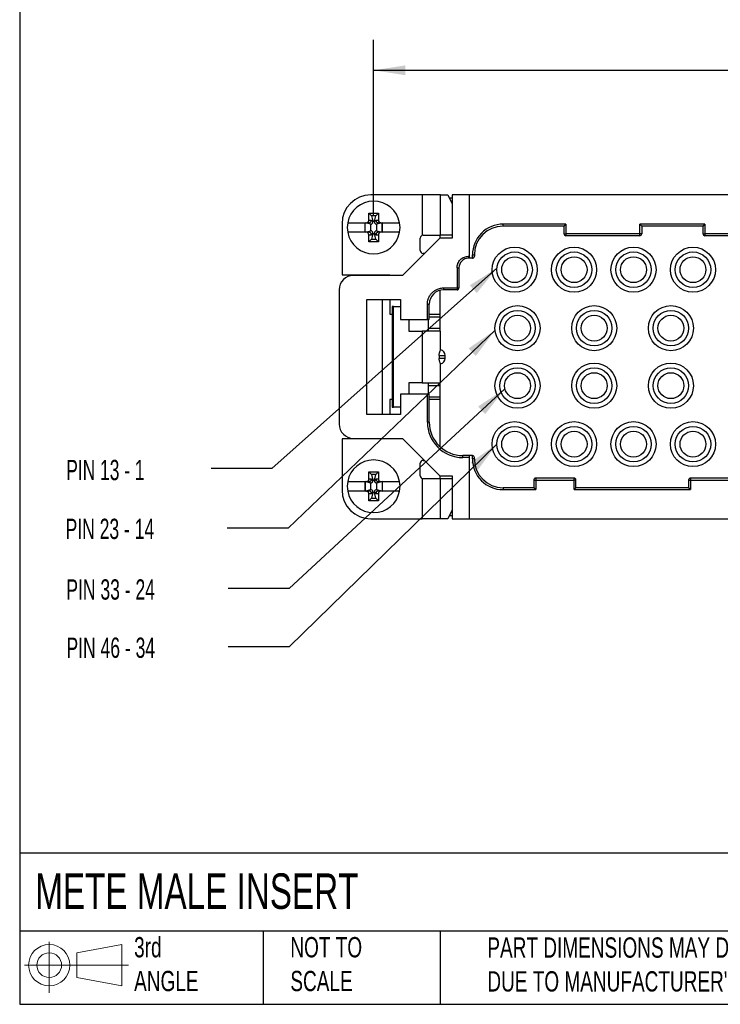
# Model space of a CAD drawing. Header units: millimetres. Extents: x 6 to 273, y 6 to 210.
# Tile 1 of 16: x 6 to 79, y 6 to 109. Entities that reach past the tile are written whole.
import ezdxf

# ---------------------------------------------------------------- set-up
doc = ezdxf.new("R2010")
doc.units = ezdxf.units.MM
doc.linetypes.add('SLD-Solid', pattern=[0])
doc.layers.add('DIMENSIONS', color=140, linetype='SLD-Solid', lineweight=25)
doc.layers.add('TEXT', color=140, linetype='SLD-Solid', lineweight=25)
doc.layers.add('SLD-DEFPOINTS', color=7, linetype='Continuous')
doc.styles.add('SLDTEXTSTYLE0', font='TXT', dxfattribs={"width": 0.7})
doc.styles.add('SLDTEXTSTYLE2', font='TXT', dxfattribs={"width": 0.645455})
doc.styles.add('SLDTEXTSTYLE3', font='TXT', dxfattribs={"width": 0.64})
doc.dimstyles.new('SLDDIMSTYLE0', dxfattribs={"dimtxt": 2.158008, "dimasz": 3.302, "dimexe": 0, "dimexo": 0.0625, "dimgap": 0.539502, "dimtad": 0, "dimtih": 1, "dimtoh": 1, "dimrnd": 1e-09, "dimzin": 12, "dimdsep": 46, "dimtxsty": 'SLDTEXTSTYLE0', "dimsah": 1, "dimcen": 0.09, "dimadec": 0, "dimazin": 3, "dimtfac": 1, "dimtofl": 0, "dimtmove": 0, "dimatfit": 3, "dimfxl": 0, "dimfrac": 2, "dimtolj": 1, "dimtzin": 12, "dimarcsym": 0})
doc.dimstyles.new('SLDDIMSTYLE2', dxfattribs={"dimtxt": 0.18, "dimasz": 3.302, "dimexe": 0, "dimexo": 0.0625, "dimgap": 0, "dimtad": 0, "dimtih": 1, "dimtoh": 1, "dimdec": 0, "dimrnd": 1e-09, "dimzin": 0, "dimdsep": 46, "dimtxsty": 'Standard', "dimsah": 1, "dimcen": 0.09, "dimadec": 0, "dimazin": 0, "dimtfac": 3.302, "dimtdec": 0, "dimtofl": 0, "dimtmove": 0, "dimatfit": 3, "dimfxl": 0, "dimfrac": 2, "dimtolj": 1, "dimtzin": 0, "dimarcsym": 0})

# ---------------------------------------------------------------- blocks, each defined once
blk = doc.blocks.new('Block11')
at = {"color": 7, "linetype": 'SLD-Solid', "lineweight": 18}
for p, q in [((2.59, 5.31), (2.59, 0)), ((5.48, 4.17), (10.18, 5.03)), ((5.48, 1.6), (5.48, 4.17)), ((10.18, 5.03), (10.18, 0.73)), ((0, 2.88), (10.87, 2.88)), ((5.48, 1.6), (10.18, 0.73))]:
    blk.add_line(p, q, dxfattribs=at)
for radius in [2.15, 1.29]:
    blk.add_circle((2.59, 2.88), radius, dxfattribs=at)
blk = doc.blocks.new('Block12')
at = {"layer": 'SLD-DEFPOINTS'}
blk.add_blockref('Block11', (0, 0), dxfattribs=at)
blk = doc.blocks.new('_D')
at = {"layer": 'DIMENSIONS'}
for p, q in [((43.26, 88.67), (43.26, 106.97)), ((147.06, 88.67), (147.06, 106.97)), ((43.26, 103.8), (87.48, 103.8)), ((90.4, 103.8), (89.68, 103.8)), ((89.68, 103.8), (89.68, 100.37)), ((96.81, 103.8), (97.54, 103.8)), ((97.54, 103.8), (97.54, 100.37)), ((147.06, 103.8), (99.74, 103.8)), ((89.68, 100.37), (90.4, 100.37)), ((97.54, 100.37), (96.81, 100.37))]:
    blk.add_line(p, q, dxfattribs=at)
for points in [[(43.26, 103.8), (46.56, 103.29), (46.56, 104.31)], [(147.06, 103.8), (143.76, 104.31), (143.76, 103.29)]]:
    blk.add_solid(points, dxfattribs=at)
at = {"layer": 'DIMENSIONS', "char_height": 2.117, "attachment_point": 1, "style": 'SLDTEXTSTYLE0'}
for s, insert in [('103.8', (89.5, 107.01)), ('4.09', (90.4, 103.1))]:
    blk.add_mtext(s, dxfattribs=dict(at, insert=insert))

msp = doc.modelspace()

# ---------------------------------------------------------------- linework, layer by layer
for p, q in [((48.325, 90.796), (42.962, 90.796)), ((48.325, 90.796), (48.325, 86.596)), ((50.249, 90.796), (48.325, 90.796)), ((50.249, 86.596), (50.249, 90.796)), ((50.249, 90.796), (50.997, 90.796)), ((50.997, 90.796), (51.462, 89.865)), ((51.153, 90.484), (51.462, 90.484)), ((51.462, 90.796), (51.462, 86.296)), ((53.262, 90.796), (51.462, 90.796)), ((53.262, 84.396), (53.262, 90.796)), ((137.062, 90.796), (53.262, 90.796)), ((43.035, 88.623), (42.762, 88.896)), ((42.762, 88.896), (43.762, 88.896)), ((42.762, 88.146), (42.762, 88.896)), ((43.488, 88.623), (43.035, 88.623)), ((43.035, 88.623), (43.19, 88.043)), ((43.333, 88.043), (43.488, 88.623)), ((43.488, 88.623), (43.762, 88.896)), ((43.762, 88.896), (43.762, 88.146)), ((39.962, 87.796), (39.962, 82.446)), ((40.557, 87.896), (42.503, 87.896)), ((42.367, 87.891), (42.362, 87.896)), ((42.362, 86.896), (42.362, 87.896)), ((42.947, 87.736), (42.367, 87.891)), ((42.367, 86.902), (42.367, 87.891)), ((42.503, 87.896), (42.771, 87.896)), ((43.021, 88.146), (42.762, 88.146)), ((42.787, 87.897), (42.949, 87.736)), ((42.949, 87.736), (42.947, 87.736)), ((42.947, 87.736), (42.947, 87.057)), ((43.19, 87.977), (43.021, 88.146)), ((43.19, 88.043), (43.19, 87.977)), ((43.333, 88.043), (43.19, 88.043)), ((43.502, 88.146), (43.333, 87.977)), ((43.333, 87.977), (43.333, 88.043)), ((43.762, 88.146), (43.502, 88.146)), ((43.574, 87.736), (43.736, 87.897)), ((43.576, 87.736), (43.574, 87.736)), ((44.156, 87.891), (43.576, 87.736)), ((43.576, 87.057), (43.576, 87.736)), ((44.02, 87.896), (43.752, 87.896)), ((44.02, 87.896), (45.966, 87.896)), ((44.162, 87.896), (44.156, 87.891)), ((44.156, 86.902), (44.156, 87.891)), ((44.162, 87.896), (44.162, 86.896)), ((63.312, 87.746), (56.762, 87.746)), ((56.762, 87.546), (56.762, 87.746)), ((63.112, 87.546), (56.762, 87.546)), ((63.112, 87.546), (63.312, 87.746)), ((63.112, 86.746), (63.112, 87.546)), ((63.312, 87.746), (63.312, 86.746)), ((77.812, 87.746), (71.012, 87.746)), ((71.012, 86.746), (71.012, 87.746)), ((71.012, 87.746), (71.212, 87.546)), ((71.212, 87.546), (71.212, 86.746)), ((77.612, 87.546), (71.212, 87.546)), ((77.612, 87.546), (77.812, 87.746)), ((77.612, 86.746), (77.612, 87.546)), ((77.812, 87.746), (77.812, 86.746)), ((42.503, 86.896), (40.557, 86.896)), ((42.362, 86.896), (42.367, 86.902)), ((42.367, 86.902), (42.947, 87.057)), ((42.771, 86.896), (42.503, 86.896)), ((42.762, 85.896), (42.762, 86.646)), ((42.762, 86.646), (43.021, 86.646)), ((42.949, 87.057), (42.787, 86.896)), ((42.947, 87.057), (42.949, 87.057)), ((43.021, 86.646), (43.19, 86.816)), ((43.19, 86.749), (43.035, 86.17)), ((43.19, 86.816), (43.19, 86.749)), ((43.19, 86.749), (43.333, 86.749)), ((43.333, 86.749), (43.333, 86.816)), ((43.333, 86.816), (43.502, 86.646)), ((43.488, 86.17), (43.333, 86.749)), ((43.502, 86.646), (43.762, 86.646)), ((43.736, 86.896), (43.574, 87.057)), ((43.574, 87.057), (43.576, 87.057)), ((43.576, 87.057), (44.156, 86.902)), ((44.02, 86.896), (43.752, 86.896)), ((43.762, 86.646), (43.762, 85.896)), ((45.966, 86.896), (44.02, 86.896)), ((44.156, 86.902), (44.162, 86.896)), ((50.162, 86.296), (46.262, 82.396)), ((48.112, 84.996), (48.112, 86.296)), ((48.412, 86.596), (50.249, 86.596)), ((50.162, 86.596), (50.162, 86.296)), ((51.462, 86.296), (50.162, 86.296)), ((51.462, 86.596), (50.249, 86.596)), ((63.112, 86.746), (63.312, 86.746)), ((71.012, 86.746), (63.312, 86.746)), ((63.312, 86.746), (63.312, 86.546)), ((71.012, 86.546), (63.312, 86.546)), ((71.212, 86.746), (71.012, 86.746)), ((71.012, 86.546), (71.012, 86.746)), ((77.612, 86.746), (77.812, 86.746)), ((82.512, 86.746), (77.812, 86.746)), ((77.812, 86.746), (77.812, 86.546)), ((82.512, 86.546), (77.812, 86.546)), ((43.035, 86.17), (42.762, 85.896)), ((43.762, 85.896), (42.762, 85.896)), ((43.035, 86.17), (43.488, 86.17)), ((43.488, 86.17), (43.762, 85.896)), ((48.562, 84.696), (48.412, 84.696)), ((53.162, 84.396), (53.262, 84.396)), ((53.162, 84.396), (53.162, 84.196)), ((53.262, 84.196), (53.262, 84.396)), ((53.562, 84.196), (53.562, 84.546)), ((53.562, 84.546), (53.762, 84.546)), ((53.762, 84.546), (53.762, 84.396)), ((53.262, 84.196), (53.162, 84.196)), ((53.562, 84.196), (53.262, 84.196)), ((39.962, 82.446), (44.962, 82.446)), ((46.262, 82.396), (41.162, 82.396)), ((44.962, 82.446), (44.962, 82.396)), ((51.962, 83.196), (51.962, 81.096)), ((51.962, 83.196), (52.162, 83.196)), ((52.162, 83.196), (52.162, 81.096)), ((39.662, 80.896), (39.662, 66.896)), ((50.162, 80.842), (50.162, 76.596)), ((50.562, 81.096), (51.962, 81.096)), ((50.562, 81.096), (50.562, 80.896)), ((51.962, 80.896), (50.562, 80.896)), ((51.962, 81.096), (51.962, 80.896)), ((51.962, 81.096), (52.162, 81.096)), ((42.562, 79.896), (46.062, 79.896)), ((42.562, 67.896), (42.562, 79.896)), ((44.162, 79.896), (44.162, 67.896)), ((44.962, 79.896), (44.962, 78.346)), ((45.338, 79.146), (45.192, 79.146)), ((45.192, 79.146), (45.192, 68.646)), ((45.338, 68.646), (45.338, 79.146)), ((45.338, 79.146), (46.062, 79.146)), ((46.062, 79.896), (46.062, 77.796)), ((48.862, 77.796), (48.862, 79.396)), ((48.862, 79.396), (49.062, 79.396)), ((49.062, 77.796), (49.062, 79.396)), ((44.962, 78.346), (45.192, 78.346)), ((49.062, 78.346), (50.162, 78.346)), ((46.062, 77.796), (48.862, 77.796)), ((46.927, 77.796), (46.927, 76.596)), ((49.062, 77.796), (48.862, 77.796)), ((48.962, 77.796), (48.962, 76.896)), ((50.162, 78.046), (49.062, 78.046)), ((46.927, 76.596), (48.312, 76.596)), ((48.312, 76.596), (48.312, 71.196)), ((48.962, 76.896), (50.162, 76.896)), ((48.962, 76.896), (48.962, 76.596)), ((50.244, 74.621), (50.244, 76.596)), ((50.085, 74.046), (50.085, 73.746)), ((50.085, 74.046), (50.727, 74.046)), ((50.727, 73.746), (50.727, 74.046)), ((50.727, 73.746), (50.085, 73.746)), ((50.244, 71.196), (50.244, 73.171)), ((48.312, 71.196), (46.927, 71.196)), ((46.927, 71.196), (46.927, 69.996)), ((48.962, 71.196), (48.962, 70.896)), ((50.162, 70.896), (48.962, 70.896)), ((48.962, 70.896), (48.962, 69.996)), ((50.162, 71.196), (50.162, 64.549)), ((46.062, 69.996), (46.062, 67.896)), ((48.862, 69.996), (46.062, 69.996)), ((48.862, 67.096), (48.862, 69.996)), ((49.062, 69.996), (48.862, 69.996)), ((49.062, 67.096), (49.062, 69.996)), ((45.192, 69.446), (44.962, 69.446)), ((44.962, 69.446), (44.962, 67.896)), ((49.062, 69.746), (50.162, 69.746)), ((50.162, 69.446), (49.062, 69.446)), ((46.062, 67.896), (42.562, 67.896)), ((45.192, 68.646), (45.338, 68.646)), ((46.062, 68.646), (45.338, 68.646)), ((49.062, 67.096), (48.862, 67.096)), ((39.962, 65.346), (39.962, 59.996)), ((44.962, 65.346), (39.962, 65.346)), ((41.162, 65.396), (46.262, 65.396)), ((44.962, 65.396), (44.962, 65.346)), ((46.262, 65.396), (50.162, 61.496)), ((48.112, 61.496), (48.112, 62.796)), ((48.412, 63.096), (48.562, 63.096)), ((52.562, 63.396), (52.562, 63.596)), ((53.262, 63.596), (52.562, 63.596)), ((53.262, 63.396), (52.562, 63.396)), ((53.262, 63.396), (53.262, 63.596)), ((53.562, 63.596), (53.262, 63.596)), ((53.262, 56.996), (53.262, 63.396)), ((53.562, 63.246), (53.562, 63.596)), ((53.762, 63.246), (53.562, 63.246)), ((53.762, 63.246), (53.762, 63.396)), ((42.762, 61.896), (43.762, 61.896)), ((42.762, 61.146), (42.762, 61.896)), ((43.035, 61.623), (42.762, 61.896)), ((43.488, 61.623), (43.762, 61.896)), ((43.762, 61.896), (43.762, 61.146)), ((40.557, 60.896), (42.503, 60.896)), ((42.367, 60.891), (42.362, 60.896)), ((42.362, 59.896), (42.362, 60.896)), ((42.947, 60.736), (42.367, 60.891)), ((42.367, 60.891), (42.367, 59.902)), ((42.503, 60.896), (42.771, 60.896)), ((43.021, 61.146), (42.762, 61.146)), ((42.787, 60.897), (42.949, 60.736)), ((42.949, 60.736), (42.947, 60.736)), ((42.947, 60.736), (42.947, 60.057)), ((43.19, 60.977), (43.021, 61.146)), ((43.488, 61.623), (43.035, 61.623)), ((43.035, 61.623), (43.19, 61.043)), ((43.19, 61.043), (43.19, 60.977)), ((43.333, 61.043), (43.19, 61.043)), ((43.333, 61.043), (43.488, 61.623)), ((43.502, 61.146), (43.333, 60.977)), ((43.333, 60.977), (43.333, 61.043)), ((43.762, 61.146), (43.502, 61.146)), ((43.574, 60.736), (43.736, 60.897)), ((43.576, 60.736), (43.574, 60.736)), ((44.156, 60.891), (43.576, 60.736)), ((43.576, 60.057), (43.576, 60.736)), ((43.752, 60.896), (44.02, 60.896)), ((44.02, 60.896), (45.966, 60.896)), ((44.162, 60.896), (44.156, 60.891)), ((44.156, 60.891), (44.156, 59.902)), ((44.162, 60.896), (44.162, 59.896)), ((48.325, 61.196), (48.325, 56.996)), ((50.162, 61.496), (51.462, 61.496)), ((50.162, 61.496), (50.162, 61.196)), ((50.249, 56.996), (50.249, 61.196)), ((50.249, 61.196), (51.462, 61.196)), ((51.462, 61.496), (51.462, 56.996)), ((59.962, 61.046), (59.962, 60.246)), ((59.962, 61.046), (60.162, 61.046)), ((64.162, 61.246), (60.162, 61.246)), ((60.162, 61.246), (60.162, 61.046)), ((60.162, 61.046), (64.162, 61.046)), ((60.162, 61.046), (60.162, 60.046)), ((64.162, 61.046), (64.162, 61.246)), ((64.162, 60.046), (64.162, 61.046)), ((64.362, 61.046), (64.162, 61.046)), ((64.362, 60.246), (64.362, 61.046)), ((76.112, 61.046), (76.112, 60.246)), ((76.112, 61.046), (76.312, 61.046)), ((84.012, 61.246), (76.312, 61.246)), ((76.312, 61.246), (76.312, 61.046)), ((76.312, 61.046), (76.312, 60.046)), ((76.312, 61.046), (84.012, 61.046)), ((42.503, 59.896), (40.557, 59.896)), ((42.362, 59.896), (42.367, 59.902)), ((42.367, 59.902), (42.947, 60.057)), ((42.503, 59.896), (42.771, 59.896)), ((42.762, 58.896), (42.762, 59.646)), ((42.762, 59.646), (43.021, 59.646)), ((42.949, 60.057), (42.787, 59.896)), ((42.947, 60.057), (42.949, 60.057)), ((43.021, 59.646), (43.19, 59.816)), ((43.19, 59.749), (43.035, 59.17)), ((43.19, 59.816), (43.19, 59.749)), ((43.19, 59.749), (43.333, 59.749)), ((43.333, 59.749), (43.333, 59.816)), ((43.333, 59.816), (43.502, 59.646)), ((43.488, 59.17), (43.333, 59.749)), ((43.502, 59.646), (43.762, 59.646)), ((43.736, 59.896), (43.574, 60.057)), ((43.574, 60.057), (43.576, 60.057)), ((43.576, 60.057), (44.156, 59.902)), ((44.02, 59.896), (43.752, 59.896)), ((43.762, 59.646), (43.762, 58.896)), ((45.966, 59.896), (44.02, 59.896)), ((44.156, 59.902), (44.162, 59.896)), ((59.962, 60.246), (56.762, 60.246)), ((56.762, 60.246), (56.762, 60.046)), ((56.762, 60.046), (60.162, 60.046)), ((60.162, 60.046), (59.962, 60.246)), ((64.362, 60.246), (64.162, 60.046)), ((64.162, 60.046), (76.312, 60.046)), ((76.112, 60.246), (64.362, 60.246)), ((76.312, 60.046), (76.112, 60.246)), ((43.035, 59.17), (42.762, 58.896)), ((43.762, 58.896), (42.762, 58.896)), ((43.035, 59.17), (43.488, 59.17)), ((43.488, 59.17), (43.762, 58.896)), ((51.462, 57.927), (50.997, 56.996)), ((42.962, 56.996), (48.325, 56.996)), ((50.997, 56.996), (50.249, 56.996)), ((51.462, 57.308), (51.153, 57.308)), ((51.462, 56.996), (53.262, 56.996)), ((53.262, 56.996), (137.062, 56.996))]:
    msp.add_line(p, q)
for centre, radius in [((57.962, 82.996), 2.35), ((64.162, 82.996), 2.35), ((70.362, 82.996), 2.35), ((76.562, 82.996), 2.35), ((57.962, 82.996), 1.35), ((64.162, 82.996), 1.35), ((70.362, 82.996), 1.35), ((76.562, 82.996), 1.35), ((58.262, 76.896), 2.35), ((66.262, 76.896), 2.35), ((74.262, 76.896), 2.35), ((58.262, 76.896), 1.35), ((66.262, 76.896), 1.35), ((74.262, 76.896), 1.35), ((58.262, 70.896), 2.35), ((66.262, 70.896), 2.35), ((74.262, 70.896), 2.35), ((58.262, 70.896), 1.35), ((66.262, 70.896), 1.35), ((74.262, 70.896), 1.35), ((57.962, 64.796), 2.35), ((64.162, 64.796), 2.35), ((70.362, 64.796), 2.35), ((76.562, 64.796), 2.35), ((57.962, 64.796), 1.35), ((64.162, 64.796), 1.35), ((70.362, 64.796), 1.35), ((76.562, 64.796), 1.35)]:
    msp.add_circle(centre, radius)
for centre, radius, start, end in [((42.962, 87.796), 3, 90, 180), ((43.262, 87.396), 2.75, 10.47568, 169.52432), ((43.262, 87.396), 2.75, 169.52432, 190.47568), ((43.262, 87.396), 2.75, 349.52432, 10.47568), ((56.762, 84.546), 3, 90, 180), ((43.262, 87.396), 2.75, 190.47568, 349.52432), ((48.412, 86.296), 0.3, 90, 180), ((63.312, 86.746), 0.2, 180, 270), ((71.012, 86.746), 0.2, 270, 0), ((77.812, 86.746), 0.2, 180, 270), ((48.412, 84.996), 0.3, 180, 270), ((53.562, 84.396), 0.2, 270, 0), ((53.162, 83.196), 1, 90, 180), ((41.162, 80.896), 1.5, 90, 180), ((50.562, 79.396), 1.5, 90, 180), ((51.962, 81.096), 0.2, 270, 0), ((50.127, 74.046), 0.6, 0, 78.75421), ((50.127, 73.746), 0.6, 281.24579, 0), ((41.162, 66.896), 1.5, 180, 270), ((52.562, 67.096), 3.5, 180, 270), ((43.262, 60.396), 2.75, 10.47568, 169.52432), ((48.412, 62.796), 0.3, 90, 180), ((53.562, 63.396), 0.2, 0, 90), ((56.762, 63.246), 3, 180, 270), ((43.262, 60.396), 2.75, 169.52432, 190.47568), ((43.262, 60.396), 2.75, 349.52432, 10.47568), ((48.412, 61.496), 0.3, 180, 270), ((60.162, 61.046), 0.2, 90, 180), ((64.162, 61.046), 0.2, 0, 90), ((76.312, 61.046), 0.2, 90, 180), ((42.962, 59.996), 3, 180, 270), ((43.262, 60.396), 2.75, 190.47568, 349.52432)]:
    msp.add_arc(centre, radius, start, end)
for centre, major_axis, ratio, start_param, end_param in [((42.503, 88.146), (-0.259, 0), 0.9659258, 1.5707963, 3.1415927), ((42.521, 88.146), (0.351, -0.21), 0.3876798, 5.7085017, 5.7755392), ((42.779, 88.146), (0.096, 0.233), 0.9529198, 3.5845699, 5.0883287), ((42.931, 87.994), (-0.189, 0.189), 0.9351131, 2.3897132, 3.8934721), ((43.592, 87.994), (0.189, 0.189), 0.9351131, 2.3897132, 3.8934721), ((43.744, 88.146), (-0.096, 0.233), 0.9529198, 1.1948566, 2.6986154), ((44.002, 88.146), (0.351, 0.21), 0.3876798, 3.6492388, 3.7162763), ((44.02, 88.146), (-0.259, 0), 0.9659258, 0, 1.5707963), ((42.503, 86.646), (0.259, 0), 0.9659258, 0, 1.5707963), ((42.521, 86.646), (0.351, 0.21), 0.3876798, 0.5076461, 0.5746836), ((42.779, 86.646), (-0.096, 0.233), 0.9529198, 4.3364493, 5.8402081), ((42.931, 86.798), (-0.189, -0.189), 0.9351131, 2.3897132, 3.8934721), ((43.592, 86.798), (0.189, -0.189), 0.9351131, 2.3897132, 3.8934721), ((43.744, 86.646), (0.096, 0.233), 0.9529198, 0.4429772, 1.946736), ((44.002, 86.646), (0.351, -0.21), 0.3876798, 2.566909, 2.6339465), ((44.02, 86.646), (0.259, 0), 0.9659258, 1.5707963, 3.1415927), ((42.503, 61.146), (-0.259, 0), 0.9659258, 1.5707963, 3.1415927), ((42.521, 61.146), (0.351, -0.21), 0.3876798, 5.7085017, 5.7755392), ((42.779, 61.146), (0.096, 0.233), 0.9529198, 3.5845699, 5.0883287), ((42.931, 60.994), (-0.189, 0.189), 0.9351131, 2.3897132, 3.8934721), ((43.592, 60.994), (0.189, 0.189), 0.9351131, 2.3897132, 3.8934721), ((43.744, 61.146), (-0.096, 0.233), 0.9529198, 1.1948566, 2.6986154), ((44.002, 61.146), (0.351, 0.21), 0.3876798, 3.6492388, 3.7162763), ((44.02, 61.146), (-0.259, 0), 0.9659258, 0, 1.5707963), ((42.503, 59.646), (0.259, 0), 0.9659258, 0, 1.5707963), ((42.521, 59.646), (0.351, 0.21), 0.3876798, 0.5076461, 0.5746836), ((42.779, 59.646), (-0.096, 0.233), 0.9529198, 4.3364493, 5.8402081), ((42.931, 59.798), (-0.189, -0.189), 0.9351131, 2.3897132, 3.8934721), ((43.592, 59.798), (0.189, -0.189), 0.9351131, 2.3897132, 3.8934721), ((43.744, 59.646), (0.096, 0.233), 0.9529198, 0.4429772, 1.946736), ((44.002, 59.646), (0.351, -0.21), 0.3876798, 2.566909, 2.6339465), ((44.02, 59.646), (0.259, 0), 0.9659258, 1.5707963, 3.1415927)]:
    msp.add_ellipse(centre, major_axis=major_axis, ratio=ratio, start_param=start_param, end_param=end_param)
for points, knots in [([(56.762, 87.746), (55.913, 87.746), (55.099, 87.409), (53.899, 86.209), (53.562, 85.395), (53.562, 84.546)], [0, 0, 0, 0, 0.5, 0.5, 1, 1, 1, 1]), ([(51.962, 83.196), (51.963, 83.234), (51.964, 83.31), (51.981, 83.421), (52.007, 83.531), (52.058, 83.68), (52.151, 83.86), (52.307, 84.05), (52.498, 84.207), (52.711, 84.316), (52.935, 84.384), (53.086, 84.392), (53.162, 84.396)], [0, 0, 0, 0, 0.06026965, 0.12003488, 0.17983501, 0.24020842, 0.37002738, 0.50013092, 0.62995002, 0.76005368, 0.87995742, 1, 1, 1, 1]), ([(57.962, 81.146), (56.94, 81.146), (56.112, 81.975), (56.112, 84.017), (56.94, 84.846), (57.962, 84.846)], [0, 0, 0, 0, 0.5, 0.5, 1, 1, 1, 1]), ([(57.962, 84.846), (58.983, 84.846), (59.812, 84.017), (59.812, 81.975), (58.983, 81.146), (57.962, 81.146)], [0, 0, 0, 0, 0.5, 0.5, 1, 1, 1, 1]), ([(64.162, 81.146), (63.14, 81.146), (62.312, 81.975), (62.312, 84.017), (63.14, 84.846), (64.162, 84.846)], [0, 0, 0, 0, 0.5, 0.5, 1, 1, 1, 1]), ([(64.162, 84.846), (65.183, 84.846), (66.012, 84.017), (66.012, 81.975), (65.183, 81.146), (64.162, 81.146)], [0, 0, 0, 0, 0.5, 0.5, 1, 1, 1, 1]), ([(70.362, 81.146), (69.34, 81.146), (68.512, 81.975), (68.512, 84.017), (69.34, 84.846), (70.362, 84.846)], [0, 0, 0, 0, 0.5, 0.5, 1, 1, 1, 1]), ([(70.362, 84.846), (71.383, 84.846), (72.212, 84.017), (72.212, 81.975), (71.383, 81.146), (70.362, 81.146)], [0, 0, 0, 0, 0.5, 0.5, 1, 1, 1, 1]), ([(76.562, 81.146), (75.54, 81.146), (74.712, 81.975), (74.712, 84.017), (75.54, 84.846), (76.562, 84.846)], [0, 0, 0, 0, 0.5, 0.5, 1, 1, 1, 1]), ([(76.562, 84.846), (77.583, 84.846), (78.412, 84.017), (78.412, 81.975), (77.583, 81.146), (76.562, 81.146)], [0, 0, 0, 0, 0.5, 0.5, 1, 1, 1, 1]), ([(48.862, 79.396), (48.862, 79.439), (48.864, 79.525), (48.879, 79.652), (48.903, 79.778), (48.936, 79.901), (49.004, 80.091), (49.13, 80.337), (49.351, 80.606), (49.621, 80.828), (49.892, 80.967), (50.137, 81.047), (50.348, 81.089), (50.49, 81.094), (50.562, 81.096)], [0, 0, 0, 0, 0.0482817, 0.0961655, 0.1439265, 0.1918418, 0.2401859, 0.3700167, 0.5000484, 0.6298793, 0.7599111, 0.8401113, 0.9197129, 1, 1, 1, 1]), ([(58.262, 75.046), (57.24, 75.046), (56.412, 75.875), (56.412, 77.917), (57.24, 78.746), (58.262, 78.746)], [0, 0, 0, 0, 0.5, 0.5, 1, 1, 1, 1]), ([(58.262, 78.746), (59.283, 78.746), (60.112, 77.917), (60.112, 75.875), (59.283, 75.046), (58.262, 75.046)], [0, 0, 0, 0, 0.5, 0.5, 1, 1, 1, 1]), ([(66.262, 75.046), (65.24, 75.046), (64.412, 75.875), (64.412, 77.917), (65.24, 78.746), (66.262, 78.746)], [0, 0, 0, 0, 0.5, 0.5, 1, 1, 1, 1]), ([(66.262, 78.746), (67.283, 78.746), (68.112, 77.917), (68.112, 75.875), (67.283, 75.046), (66.262, 75.046)], [0, 0, 0, 0, 0.5, 0.5, 1, 1, 1, 1]), ([(74.262, 75.046), (73.24, 75.046), (72.412, 75.875), (72.412, 77.917), (73.24, 78.746), (74.262, 78.746)], [0, 0, 0, 0, 0.5, 0.5, 1, 1, 1, 1]), ([(74.262, 78.746), (75.283, 78.746), (76.112, 77.917), (76.112, 75.875), (75.283, 75.046), (74.262, 75.046)], [0, 0, 0, 0, 0.5, 0.5, 1, 1, 1, 1]), ([(50.241, 76.596), (50.234, 76.596), (50.22, 76.596), (50.079, 76.596), (49.856, 76.596), (49.552, 76.596), (49.182, 76.596), (48.765, 76.596), (48.463, 76.596), (48.312, 76.596)], [0, 0, 0, 0, 0.1356927, 0.2797439, 0.4237951, 0.5678463, 0.7118976, 0.8559488, 1, 1, 1, 1]), ([(50.085, 74.046), (50.086, 74.074), (50.088, 74.131), (50.102, 74.239), (50.129, 74.356), (50.169, 74.464), (50.215, 74.563), (50.247, 74.612), (50.24, 74.62), (50.239, 74.621)], [0, 0, 0, 0, 0.0751638, 0.1529529, 0.3056261, 0.450504, 0.6102774, 0.9139588, 1, 1, 1, 1]), ([(50.239, 73.171), (50.24, 73.173), (50.247, 73.18), (50.215, 73.229), (50.17, 73.328), (50.13, 73.435), (50.102, 73.553), (50.088, 73.661), (50.086, 73.718), (50.085, 73.746)], [0, 0, 0, 0, 0.0838788, 0.3871817, 0.5476038, 0.6931025, 0.846735, 0.9245769, 1, 1, 1, 1]), ([(58.262, 69.046), (57.24, 69.046), (56.412, 69.875), (56.412, 71.917), (57.24, 72.746), (58.262, 72.746)], [0, 0, 0, 0, 0.5, 0.5, 1, 1, 1, 1]), ([(58.262, 72.746), (59.283, 72.746), (60.112, 71.917), (60.112, 69.875), (59.283, 69.046), (58.262, 69.046)], [0, 0, 0, 0, 0.5, 0.5, 1, 1, 1, 1]), ([(66.262, 69.046), (65.24, 69.046), (64.412, 69.875), (64.412, 71.917), (65.24, 72.746), (66.262, 72.746)], [0, 0, 0, 0, 0.5, 0.5, 1, 1, 1, 1]), ([(66.262, 72.746), (67.283, 72.746), (68.112, 71.917), (68.112, 69.875), (67.283, 69.046), (66.262, 69.046)], [0, 0, 0, 0, 0.5, 0.5, 1, 1, 1, 1]), ([(74.262, 69.046), (73.24, 69.046), (72.412, 69.875), (72.412, 71.917), (73.24, 72.746), (74.262, 72.746)], [0, 0, 0, 0, 0.5, 0.5, 1, 1, 1, 1]), ([(74.262, 72.746), (75.283, 72.746), (76.112, 71.917), (76.112, 69.875), (75.283, 69.046), (74.262, 69.046)], [0, 0, 0, 0, 0.5, 0.5, 1, 1, 1, 1]), ([(48.312, 71.196), (48.463, 71.196), (48.765, 71.196), (49.182, 71.196), (49.552, 71.196), (49.856, 71.196), (50.079, 71.196), (50.22, 71.196), (50.234, 71.196), (50.241, 71.196)], [0, 0, 0, 0, 0.1440512, 0.2881024, 0.4321537, 0.5762049, 0.7202561, 0.8643073, 1, 1, 1, 1]), ([(57.962, 62.946), (56.94, 62.946), (56.112, 63.775), (56.112, 65.817), (56.94, 66.646), (57.962, 66.646)], [0, 0, 0, 0, 0.5, 0.5, 1, 1, 1, 1]), ([(57.962, 66.646), (58.983, 66.646), (59.812, 65.817), (59.812, 63.775), (58.983, 62.946), (57.962, 62.946)], [0, 0, 0, 0, 0.5, 0.5, 1, 1, 1, 1]), ([(64.162, 62.946), (63.14, 62.946), (62.312, 63.775), (62.312, 65.817), (63.14, 66.646), (64.162, 66.646)], [0, 0, 0, 0, 0.5, 0.5, 1, 1, 1, 1]), ([(64.162, 66.646), (65.183, 66.646), (66.012, 65.817), (66.012, 63.775), (65.183, 62.946), (64.162, 62.946)], [0, 0, 0, 0, 0.5, 0.5, 1, 1, 1, 1]), ([(70.362, 62.946), (69.34, 62.946), (68.512, 63.775), (68.512, 65.817), (69.34, 66.646), (70.362, 66.646)], [0, 0, 0, 0, 0.5, 0.5, 1, 1, 1, 1]), ([(70.362, 66.646), (71.383, 66.646), (72.212, 65.817), (72.212, 63.775), (71.383, 62.946), (70.362, 62.946)], [0, 0, 0, 0, 0.5, 0.5, 1, 1, 1, 1]), ([(76.562, 62.946), (75.54, 62.946), (74.712, 63.775), (74.712, 65.817), (75.54, 66.646), (76.562, 66.646)], [0, 0, 0, 0, 0.5, 0.5, 1, 1, 1, 1]), ([(76.562, 66.646), (77.583, 66.646), (78.412, 65.817), (78.412, 63.775), (77.583, 62.946), (76.562, 62.946)], [0, 0, 0, 0, 0.5, 0.5, 1, 1, 1, 1]), ([(48.412, 61.196), (48.633, 61.196), (48.852, 61.196), (49.263, 61.196), (49.454, 61.196), (49.785, 61.196), (49.925, 61.196), (50.139, 61.196), (50.213, 61.196), (50.249, 61.196)], [0, 0, 0, 0, 0.25, 0.25, 0.5, 0.5, 0.75, 0.75, 1, 1, 1, 1]), ([(50.249, 56.996), (50.212, 56.996), (50.135, 56.996), (49.909, 56.996), (49.761, 56.996), (49.412, 56.996), (49.212, 56.996), (48.782, 56.996), (48.554, 56.996), (48.325, 56.996)], [0, 0, 0, 0, 0.25, 0.25, 0.5, 0.5, 0.75, 0.75, 1, 1, 1, 1])]:
    msp.add_open_spline(points, degree=3, knots=knots)
for points in [[(48.412, 86.596), (48.383, 86.596), (48.354, 86.596), (48.325, 86.596)], [(48.862, 67.096), (48.862, 65.054), (50.519, 63.396), (52.562, 63.396)], [(53.562, 63.246), (53.562, 61.48), (54.995, 60.046), (56.762, 60.046)], [(48.325, 61.196), (48.354, 61.196), (48.383, 61.196), (48.412, 61.196)]]:
    msp.add_open_spline(points, degree=3)
at = {"layer": 'TEXT'}
for p, q in [((6.35, 209.55), (6.35, 6.35)), ((273.05, 22.126), (6.35, 22.126)), ((273.05, 13.97), (6.35, 13.97)), ((31.75, 13.97), (31.75, 6.35)), ((50.212, 13.97), (50.212, 6.35)), ((6.35, 6.35), (273.05, 6.35))]:
    msp.add_line(p, q, dxfattribs=at)

# ---------------------------------------------------------------- block references
at = {"layer": 'SLD-DEFPOINTS'}
msp.add_blockref('Block12', (6.838, 7.554), dxfattribs=at)

# ---------------------------------------------------------------- texts
at = {"layer": 'TEXT', "attachment_point": 1}
for s, insert, char_height, style in [('PIN 13 - 1', (11.208, 63.154), 2.1167, 'SLDTEXTSTYLE3'), ('PIN 23 - 14', (11.135, 57.013), 2.11667, 'SLDTEXTSTYLE2'), ('PIN 33 - 24', (11.214, 50.691), 2.11667, 'SLDTEXTSTYLE2'), ('PIN 46 - 34', (11.228, 44.616), 2.11667, 'SLDTEXTSTYLE2'), ('METE MALE INSERT', (7.966, 20.011), 3.70417, 'SLDTEXTSTYLE0'), ('3rd^JANGLE', (18.282, 13.367), 2.1167, 'SLDTEXTSTYLE0'), ('NOT TO^JSCALE', (34.575, 13.367), 2.11667, 'SLDTEXTSTYLE0'), ("PART DIMENSIONS MAY DIFFER SLIGHTLY ^JDUE TO MANUFACTURER'S VARIANCES", (55.119, 13.33), 2.11667, 'SLDTEXTSTYLE0')]:
    msp.add_mtext(s, dxfattribs=dict(at, insert=insert, char_height=char_height, style=style))

# ---------------------------------------------------------------- dimensions: what is measured, and where the dimension line sits
at = {"layer": 'DIMENSIONS'}
dim = msp.add_linear_dim(base=(147.062, 103.799), p1=(43.262, 87.396), p2=(147.062, 87.396), angle=0, dimstyle='SLDDIMSTYLE0', dxfattribs=at)
dim.commit()
dim.dimension.update_dxf_attribs({"geometry": '_D', "text_midpoint": (93.607, 103.799), "dimtype": 160})

# ---------------------------------------------------------------- leaders
at = {"layer": 'TEXT'}
for points in [[(56.119, 83.16), (32.656, 62.25), (26.306, 62.25)], [(55.922, 76.671), (34.332, 56.045), (27.982, 56.045)], [(56.95, 70.574), (34.451, 49.72), (28.101, 49.72)], [(56.112, 64.808), (34.451, 43.634), (28.101, 43.634)]]:
    msp.add_leader(points, dimstyle='SLDDIMSTYLE2', dxfattribs=at)

doc.saveas('drawing.dxf')
